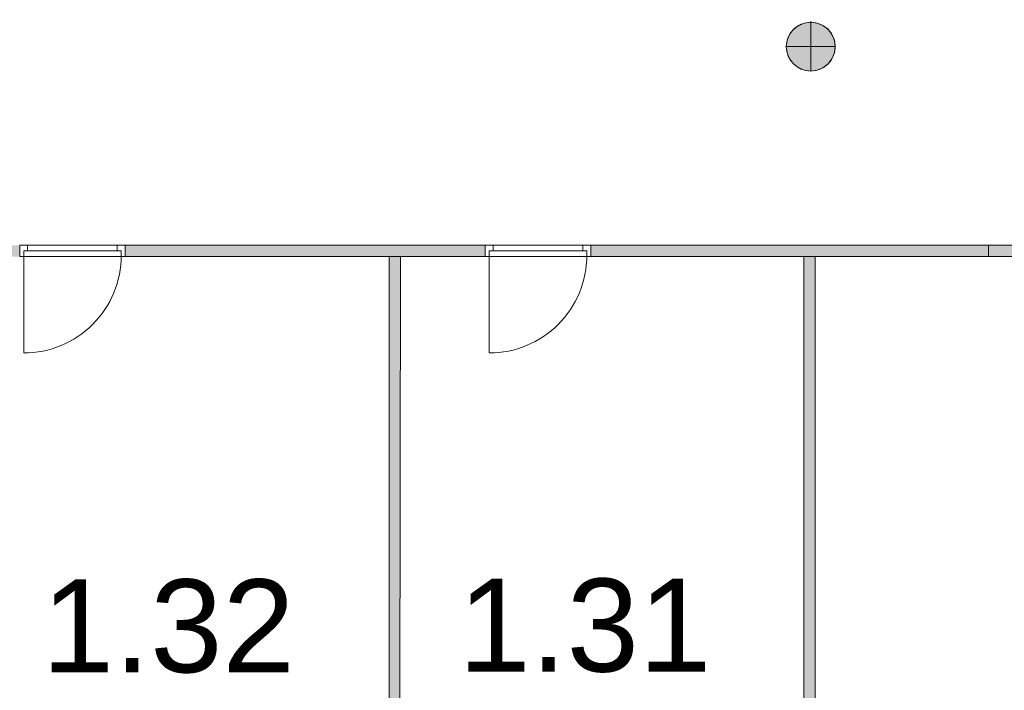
# Model space of a CAD drawing. Header units: inches. Extents: x 15 to 546804, y -66 to 267312.
# Tile 64 of 256: x 429416 to 438085, y 42166 to 48075. Entities that reach past the tile are written whole.
import ezdxf

# ---------------------------------------------------------------- set-up
doc = ezdxf.new("R2010")
doc.units = ezdxf.units.IN
doc.header["$MEASUREMENT"] = 0
doc.layers.add('Binnenwanden', color=2, linetype='Continuous')
doc.styles.add('style1', font='arial.ttf', dxfattribs={"height": 250})

msp = doc.modelspace()

# ---------------------------------------------------------------- hatches: boundary and pattern name
at = {"lineweight": 20}
h = msp.add_hatch(color=7, dxfattribs=at)
h.dxf.hatch_style = 1
h.paths.add_polyline_path([(436596, 47838.6, 1), (436165.1, 47838.6, 1)])
h = msp.add_hatch(color=7, dxfattribs=at)
h.dxf.hatch_style = 1
h.paths.add_polyline_path([(429415.9, 46087.8), (428511.1, 46087.8), (428511.1, 45987.8), (429415.9, 45987.8)])
h.paths.add_polyline_path([(433514.9, 46087.8), (430344.9, 46087.8), (430344.9, 45987.8), (433514.9, 45987.8)])
h = msp.add_hatch(color=7, dxfattribs=at)
h.dxf.hatch_style = 1
h.paths.add_polyline_path([(437947, 46087.8), (434443.9, 46087.8), (434443.9, 45987.8), (437947, 45987.8)])
h.paths.add_polyline_path([(441117, 46087.8), (437947, 46087.8), (437947, 45987.8), (441117, 45987.8)])
h.paths.add_polyline_path([(442282.4, 46087.8), (441117, 46087.8), (441117, 45987.8), (442282.4, 45987.8)])
h = msp.add_hatch(color=7, dxfattribs=at)
h.dxf.hatch_style = 1
h.paths.add_polyline_path([(432769, 40487.8), (432669, 40487.8), (432669, 39758), (432769, 39758)])
h.paths.add_polyline_path([(432769, 39758), (432669, 39758), (432669, 39537.8), (432769, 39537.8)])
h.paths.add_polyline_path([(429219, 45987.8), (429119, 45987.8), (429119, 40239.9, -0.118166), (429219, 40249.1)])
h.paths.add_polyline_path([(436419, 45987.8), (436319, 45987.8), (436319, 40244.4, -0.063429), (436373, 40251.3), (436373, 40258.9), (436373, 40258.9), (436373, 40251.3, -0.053841), (436419, 40246.3)])
h.paths.add_polyline_path([(436419, 39737.8), (436319, 39737.8), (436319, 39758), (436096.5, 39758), (436096.5, 39658), (436419, 39658)])
h = msp.add_hatch(color=7, dxfattribs=at)
h.dxf.hatch_style = 1
h.paths.add_polyline_path([(432769.9, 45987.8), (432669, 45987.8), (432669, 41416.8), (432760.2, 41416.8)])

# ---------------------------------------------------------------- linework, layer by layer
at = {"color": 7, "lineweight": 20}
for p, q in [((436324.8, 48045.9, 0), (436324.8, 48045.9, 7000)), ((436380.6, 48060.9, 0), (436380.6, 48053.3, 0)), ((436380.6, 48053.3, 0), (436380.6, 48053.3, 7000)), ((436380.6, 48053.3, 0), (436380.6, 47622.4, 0)), ((436436.3, 48045.9, 0), (436436.3, 48045.9, 7000)), ((436194, 47945.5, 0), (436194, 47945.5, 7000)), ((436228.2, 47990.2, 0), (436228.2, 47990.2, 7000)), ((436272.9, 48024.4, 0), (436272.9, 48024.4, 7000)), ((436488.3, 48024.4, 0), (436488.3, 48024.4, 7000)), ((436532.9, 47990.2, 0), (436532.9, 47990.2, 7000)), ((436567.1, 47945.5, 0), (436567.1, 47945.5, 7000)), ((436172.5, 47893.6, 0), (436172.5, 47893.6, 7000)), ((436588.7, 47893.6, 0), (436588.7, 47893.6, 7000)), ((436157.5, 47837.8, 0), (436165.1, 47837.8, 0)), ((436165.1, 47837.8, 0), (436165.1, 47837.8, 7000)), ((436165.1, 47837.8, 0), (436596, 47837.8, 0)), ((436172.5, 47782.1, 0), (436172.5, 47782.1, 7000)), ((436588.7, 47782.1, 0), (436588.7, 47782.1, 7000)), ((436596, 47837.8, 0), (436596, 47837.8, 7000)), ((436194, 47730.1, 0), (436194, 47730.1, 7000)), ((436228.2, 47685.5, 0), (436228.2, 47685.5, 7000)), ((436532.9, 47685.5, 0), (436532.9, 47685.5, 7000)), ((436567.1, 47730.1, 0), (436567.1, 47730.1, 7000)), ((436272.9, 47651.3, 0), (436272.9, 47651.3, 7000)), ((436324.8, 47629.7, 0), (436324.8, 47629.7, 7000)), ((436380.6, 47622.4, 0), (436380.6, 47622.4, 7000)), ((436436.3, 47629.7, 0), (436436.3, 47629.7, 7000)), ((436488.3, 47651.3, 0), (436488.3, 47651.3, 7000)), ((429485.9, 46087.8, 5659.5), (429415.9, 46087.8, 5659.5)), ((429415.9, 46087.8, 6159.5), (430344.9, 46087.8, 6159.5)), ((429415.9, 46087.8, 5659.5), (429415.9, 46087.8, 6159.5)), ((429415.9, 46087.8, 6159.5), (429415.9, 45987.8, 6159.5)), ((429415.9, 46087.8, 5659.5), (429415.9, 45987.8, 5659.5)), ((429415.9, 46087.8, 3459.5), (429485.9, 46087.8, 3459.5)), ((429415.9, 46087.8, 5659.5), (429415.9, 46087.8, 3459.5)), ((430344.9, 46087.8, 5659.5), (429415.9, 46087.8, 5659.5)), ((429415.9, 46087.8, 3459.5), (429415.9, 45987.8, 3459.5)), ((429415.9, 46087.8, 5659.5), (429415.9, 45987.8, 5659.5)), ((429450.9, 46037.8, 3459.5), (429450.9, 45987.8, 3459.5)), ((429450.9, 46037.8, 5624.5), (429450.9, 46037.8, 3459.5)), ((429485.9, 46037.8, 3459.5), (429450.9, 46037.8, 3459.5)), ((429450.9, 46037.8, 5624.5), (429450.9, 45987.8, 5624.5)), ((429485.9, 46037.8, 5624.5), (429450.9, 46037.8, 5624.5)), ((429450.9, 46037.8, 3459.5), (430309.9, 46037.8, 3459.5)), ((429450.9, 46037.8, 5624.5), (429450.9, 46037.8, 3459.5)), ((430309.9, 46037.8, 5624.5), (429450.9, 46037.8, 5624.5)), ((429450.9, 46037.8, 5624.5), (429450.9, 45997.8, 5624.5)), ((429450.9, 46037.8, 3459.5), (429450.9, 45997.8, 3459.5)), ((429450.9, 46037.8, 3459.5), (429505.6, 46037.8, 3530.3)), ((429505.6, 46037.8, 5518.7), (429450.9, 46037.8, 5589.5)), ((429485.9, 46087.8, 5659.5), (429485.9, 46087.8, 6089.5)), ((429485.9, 46087.8, 6089.5), (430274.9, 46087.8, 6089.5)), ((430274.9, 46087.8, 5589.5), (429485.9, 46087.8, 5589.5)), ((429485.9, 46087.8, 5589.5), (429485.9, 46087.8, 3459.5)), ((429485.9, 46087.8, 3459.5), (429485.9, 46037.8, 3459.5)), ((429485.9, 46087.8, 5589.5), (429485.9, 46037.8, 5589.5)), ((429485.9, 46037.8, 6089.5), (430274.9, 46037.8, 6089.5)), ((430274.9, 46037.8, 5659.5), (429485.9, 46037.8, 5659.5)), ((429485.9, 46037.8, 5659.5), (429485.9, 46037.8, 6089.5)), ((429485.9, 46037.8, 5589.5), (429485.9, 46037.8, 3459.5)), ((430274.9, 46037.8, 5589.5), (429485.9, 46037.8, 5589.5)), ((430274.9, 46037.8, 5624.5), (429485.9, 46037.8, 5624.5)), ((429485.9, 46037.8, 5589.5), (429485.9, 46037.8, 5624.5)), ((429615.2, 46037.8, 5377.1), (429560.4, 46037.8, 5447.9)), ((429560.4, 46037.8, 3601.1), (429615.2, 46037.8, 3671.9)), ((430053.4, 46037.8, 4810.8), (429998.6, 46037.8, 4881.6)), ((429998.6, 46037.8, 4167.4), (430053.4, 46037.8, 4238.2)), ((430162.9, 46037.8, 4669.2), (430108.1, 46037.8, 4740)), ((430108.1, 46037.8, 4309), (430162.9, 46037.8, 4379.8)), ((430272.5, 46037.8, 4527.6), (430217.7, 46037.8, 4598.4)), ((430217.7, 46037.8, 4450.6), (430272.5, 46037.8, 4521.4)), ((430344.9, 46087.8, 5659.5), (430274.9, 46087.8, 5659.5)), ((430274.9, 46087.8, 6089.5), (430274.9, 46087.8, 5659.5)), ((430274.9, 46087.8, 3459.5), (430274.9, 46087.8, 5589.5)), ((430274.9, 46087.8, 3459.5), (430344.9, 46087.8, 3459.5)), ((430274.9, 46087.8, 5589.5), (430274.9, 46037.8, 5589.5)), ((430274.9, 46087.8, 3459.5), (430274.9, 46037.8, 3459.5)), ((430274.9, 46037.8, 6089.5), (430274.9, 46037.8, 5659.5)), ((430274.9, 46037.8, 3459.5), (430274.9, 46037.8, 5589.5)), ((430274.9, 46037.8, 3459.5), (430309.9, 46037.8, 3459.5)), ((430274.9, 46037.8, 5624.5), (430309.9, 46037.8, 5624.5)), ((430274.9, 46037.8, 5589.5), (430274.9, 46037.8, 5624.5)), ((430309.9, 46037.8, 3459.5), (430309.9, 45987.8, 3459.5)), ((430309.9, 46037.8, 3459.5), (430309.9, 46037.8, 5624.5)), ((430309.9, 46037.8, 5624.5), (430309.9, 45987.8, 5624.5)), ((430309.9, 46037.8, 3459.5), (430309.9, 46037.8, 5624.5)), ((430309.9, 46037.8, 5624.5), (430309.9, 45997.8, 5624.5)), ((430309.9, 46037.8, 3459.5), (430309.9, 45997.8, 3459.5)), ((430344.9, 46087.8, 6159.5), (430344.9, 46087.8, 5659.5)), ((430344.9, 46087.8, 5659.5), (430344.9, 45987.8, 5659.5)), ((430344.9, 46087.8, 6159.5), (430344.9, 45987.8, 6159.5)), ((430344.9, 46087.8, 3459.5), (430344.9, 46087.8, 5659.5)), ((430344.9, 46087.8, 5659.5), (430344.9, 45987.8, 5659.5)), ((430344.9, 46087.8, 3459.5), (430344.9, 45987.8, 3459.5)), ((430344.9, 46087.8, 5589.5), (433514.9, 46087.8, 5589.5)), ((430344.9, 45987.8, 5589.5), (430344.9, 46087.8, 5589.5)), ((430344.9, 45987.8, 3459.5), (430344.9, 46087.8, 3459.5)), ((430344.9, 46087.8, 3459.5), (433514.9, 46087.8, 3459.5)), ((430344.9, 46087.8, 5589.5), (430344.9, 46087.8, 3459.5)), ((433514.9, 46087.8, 5589.5), (433514.9, 45987.8, 5589.5)), ((433514.9, 46087.8, 3459.5), (433514.9, 45987.8, 3459.5)), ((433514.9, 46087.8, 5589.5), (433514.9, 46087.8, 3459.5)), ((433514.9, 46087.8, 3459.5), (433584.9, 46087.8, 3459.5)), ((434443.9, 46087.8, 5659.5), (433514.9, 46087.8, 5659.5)), ((433514.9, 46087.8, 5659.5), (433514.9, 46087.8, 3459.5)), ((433514.9, 46087.8, 3459.5), (433514.9, 45987.8, 3459.5)), ((433514.9, 46087.8, 5659.5), (433514.9, 45987.8, 5659.5)), ((433549.9, 46037.8, 3459.5), (433604.6, 46037.8, 3530.3)), ((433604.6, 46037.8, 5518.7), (433549.9, 46037.8, 5589.5)), ((433549.9, 46037.8, 3459.5), (433549.9, 45987.8, 3459.5)), ((433549.9, 46037.8, 5624.5), (433549.9, 46037.8, 3459.5)), ((433584.9, 46037.8, 3459.5), (433549.9, 46037.8, 3459.5)), ((433549.9, 46037.8, 5624.5), (433549.9, 45987.8, 5624.5)), ((433584.9, 46037.8, 5624.5), (433549.9, 46037.8, 5624.5)), ((434373.9, 46087.8, 5589.5), (433584.9, 46087.8, 5589.5)), ((433584.9, 46087.8, 5589.5), (433584.9, 46087.8, 3459.5)), ((433584.9, 46087.8, 3459.5), (433584.9, 46037.8, 3459.5)), ((433584.9, 46087.8, 5589.5), (433584.9, 46037.8, 5589.5)), ((433584.9, 46037.8, 5589.5), (433584.9, 46037.8, 3459.5)), ((434373.9, 46037.8, 5589.5), (433584.9, 46037.8, 5589.5)), ((434373.9, 46037.8, 5624.5), (433584.9, 46037.8, 5624.5)), ((433584.9, 46037.8, 5589.5), (433584.9, 46037.8, 5624.5)), ((433584.9, 46037.8, 6089.5), (434373.9, 46037.8, 6089.5)), ((434373.9, 46037.8, 5659.5), (433584.9, 46037.8, 5659.5)), ((433584.9, 46037.8, 5659.5), (433584.9, 46037.8, 6089.5)), ((433714.2, 46037.8, 5377.1), (433659.4, 46037.8, 5447.9)), ((433659.4, 46037.8, 3601.1), (433714.2, 46037.8, 3671.9)), ((433823.7, 46037.8, 5235.5), (433769, 46037.8, 5306.3)), ((433769, 46037.8, 3742.7), (433823.7, 46037.8, 3813.5)), ((433933.3, 46037.8, 5094), (433878.5, 46037.8, 5164.8)), ((433878.5, 46037.8, 3884.3), (433933.3, 46037.8, 3955.1)), ((434042.8, 46037.8, 4952.4), (433988.1, 46037.8, 5023.2)), ((433988.1, 46037.8, 4025.8), (434042.8, 46037.8, 4096.6)), ((434152.4, 46037.8, 4810.8), (434097.6, 46037.8, 4881.6)), ((434097.6, 46037.8, 4167.4), (434152.4, 46037.8, 4238.2)), ((434261.9, 46037.8, 4669.2), (434207.1, 46037.8, 4740)), ((434207.1, 46037.8, 4309), (434261.9, 46037.8, 4379.8)), ((434371.5, 46037.8, 4527.6), (434316.7, 46037.8, 4598.4)), ((434316.7, 46037.8, 4450.6), (434371.5, 46037.8, 4521.4)), ((434373.9, 46087.8, 3459.5), (434373.9, 46087.8, 5589.5)), ((434373.9, 46087.8, 3459.5), (434443.9, 46087.8, 3459.5)), ((434373.9, 46087.8, 5589.5), (434373.9, 46037.8, 5589.5)), ((434373.9, 46087.8, 3459.5), (434373.9, 46037.8, 3459.5)), ((434373.9, 46037.8, 3459.5), (434373.9, 46037.8, 5589.5)), ((434373.9, 46037.8, 3459.5), (434408.9, 46037.8, 3459.5)), ((434373.9, 46037.8, 5624.5), (434408.9, 46037.8, 5624.5)), ((434373.9, 46037.8, 5589.5), (434373.9, 46037.8, 5624.5)), ((434373.9, 46037.8, 6089.5), (434373.9, 46037.8, 5659.5)), ((434408.9, 46037.8, 3459.5), (434408.9, 46037.8, 5624.5)), ((434408.9, 46037.8, 3459.5), (434408.9, 45987.8, 3459.5)), ((434408.9, 46037.8, 5624.5), (434408.9, 45987.8, 5624.5)), ((442317, 46087.8, 3459.5), (434443.9, 46087.8, 3459.5)), ((434443.9, 46087.8, 3459.5), (434443.9, 45987.8, 3459.5)), ((434443.9, 46087.8, 6159.5), (434443.9, 45987.8, 6159.5)), ((434443.9, 46087.8, 3459.5), (434443.9, 46087.8, 6159.5)), ((437947, 46087.8, 6159.5), (434443.9, 46087.8, 6159.5)), ((434443.9, 46087.8, 3459.5), (434443.9, 46087.8, 5659.5)), ((434443.9, 46087.8, 3459.5), (434443.9, 45987.8, 3459.5)), ((434443.9, 46087.8, 5659.5), (434443.9, 45987.8, 5659.5)), ((437947, 45987.8, 6159.5), (437947, 46087.8, 6159.5)), ((441117, 46087.8, 5589.5), (437947, 46087.8, 5589.5)), ((437947, 45987.8, 5589.5), (437947, 46087.8, 5589.5)), ((437947, 46087.8, 6159.5), (437947, 46087.8, 5589.5)), ((429485.9, 45987.8, 5659.5), (429415.9, 45987.8, 5659.5)), ((429415.9, 45987.8, 5659.5), (429415.9, 45987.8, 6159.5)), ((429415.9, 45987.8, 6159.5), (430344.9, 45987.8, 6159.5)), ((429415.9, 45987.8, 3459.5), (429450.9, 45987.8, 3459.5)), ((430344.9, 45987.8, 5659.5), (429415.9, 45987.8, 5659.5)), ((429415.9, 45987.8, 5659.5), (429415.9, 45987.8, 3459.5)), ((429450.9, 45997.8, 5624.5), (429450.9, 45997.8, 3459.5)), ((429450.9, 45997.8, 3459.5), (429450.9, 45138.8, 3459.5)), ((429450.9, 45987.8, 5624.5), (429450.9, 45987.8, 3459.5)), ((430309.9, 45987.8, 5624.5), (429450.9, 45987.8, 5624.5)), ((429485.9, 45987.8, 6089.5), (430274.9, 45987.8, 6089.5)), ((429485.9, 45987.8, 5659.5), (429485.9, 45987.8, 6089.5)), ((430274.9, 45987.8, 6089.5), (430274.9, 45987.8, 5659.5)), ((430344.9, 45987.8, 5659.5), (430274.9, 45987.8, 5659.5)), ((430309.9, 45997.8, 3459.5), (430309.9, 45997.8, 5624.5)), ((430309.9, 45987.8, 3459.5), (430344.9, 45987.8, 3459.5)), ((430309.9, 45987.8, 3459.5), (430309.9, 45987.8, 5624.5)), ((430344.9, 45987.8, 6159.5), (430344.9, 45987.8, 5659.5)), ((430344.9, 45987.8, 3459.5), (430344.9, 45987.8, 5659.5)), ((433514.9, 45987.8, 5589.5), (430344.9, 45987.8, 5589.5)), ((433514.9, 45987.8, 3459.5), (430344.9, 45987.8, 3459.5)), ((430344.9, 45987.8, 5589.5), (430344.9, 45987.8, 3459.5)), ((432669, 41416.8, 7523.1), (432669, 45987.8, 7523.1)), ((432760.2, 41413, 0), (432769.9, 45987.8, 0)), ((433514.9, 45987.8, 5589.5), (433514.9, 45987.8, 3459.5)), ((433514.9, 45987.8, 3459.5), (433549.9, 45987.8, 3459.5)), ((434443.9, 45987.8, 5659.5), (433514.9, 45987.8, 5659.5)), ((433514.9, 45987.8, 5659.5), (433514.9, 45987.8, 3459.5)), ((433549.9, 45997.8, 3459.5), (433549.9, 45138.8, 3459.5)), ((433549.9, 45987.8, 5624.5), (433549.9, 45987.8, 3459.5)), ((434408.9, 45987.8, 5624.5), (433549.9, 45987.8, 5624.5)), ((434408.9, 45987.8, 3459.5), (434443.9, 45987.8, 3459.5)), ((434408.9, 45987.8, 3459.5), (434408.9, 45987.8, 5624.5)), ((434443.9, 45987.8, 3459.5), (442317, 45987.8, 3459.5)), ((434443.9, 45987.8, 6159.5), (437947, 45987.8, 6159.5)), ((434443.9, 45987.8, 3459.5), (434443.9, 45987.8, 6159.5)), ((434443.9, 45987.8, 3459.5), (434443.9, 45987.8, 5659.5)), ((436319, 45987.8, 3459.5), (436419, 45987.8, 3459.5)), ((436319, 39737.8, 3459.5), (436319, 45987.8, 3459.5)), ((436319, 45987.8, 6159.5), (436419, 45987.8, 6159.5)), ((436319, 39737.8, 6159.5), (436319, 45987.8, 6159.5)), ((436319, 45987.8, 3459.5), (436319, 45987.8, 6159.5)), ((436419, 45987.8, 3459.5), (436419, 39737.8, 3459.5)), ((436419, 45987.8, 6159.5), (436419, 39737.8, 6159.5)), ((436419, 45987.8, 3459.5), (436419, 45987.8, 6159.5)), ((437947, 45987.8, 5589.5), (441117, 45987.8, 5589.5)), ((437947, 45987.8, 6159.5), (437947, 45987.8, 5589.5))]:
    msp.add_line(p, q, dxfattribs=at)
for centre in [(436380.6, 47837.8, 7000), (436380.6, 47837.8, 0)]:
    msp.add_circle(centre, 215.4, dxfattribs=at)
at = {"color": 7, "lineweight": 20, "extrusion": (-1.21116e-11, -1.6368e-18, -1)}
for centre in [(429450.9, 45997.8, 3459.5), (433549.9, 45997.8, 3459.5)]:
    msp.add_ellipse(centre, major_axis=(0, 859.5), ratio=0.999391, start_param=1.570796, end_param=3.141593, dxfattribs=at)
at = {"color": 7, "lineweight": 20}
for points, invisible_edges in [([(436096.5, 25357.8, -4500), (436096.5, 39757.8, -4500), (439628.6, 48237.8, -4500)], 14), ([(436272.9, 48024.4, 7000), (436324.8, 48045.9, 0), (436272.9, 48024.4, 0)], 1), ([(436324.8, 48045.9, 0), (436272.9, 48024.4, 7000), (436324.8, 48045.9, 7000)], 1), ([(436272.9, 47651.3, 0), (436272.9, 48024.4, 0), (436324.8, 48045.9, 0)], 13), ([(436272.9, 47651.3, 0), (436324.8, 48045.9, 0), (436324.8, 47629.7, 0)], 3), ([(436272.9, 48024.4, 7000), (436324.8, 47629.7, 7000), (436324.8, 48045.9, 7000)], 3), ([(436324.8, 48045.9, 7000), (436380.6, 48053.3, 0), (436324.8, 48045.9, 0)], 1), ([(436380.6, 48053.3, 0), (436324.8, 48045.9, 7000), (436380.6, 48053.3, 7000)], 1), ([(436324.8, 47629.7, 0), (436324.8, 48045.9, 0), (436380.6, 48053.3, 0)], 13), ([(436324.8, 47629.7, 0), (436380.6, 48053.3, 0), (436380.6, 47622.4, 0)], 3), ([(436324.8, 48045.9, 7000), (436380.6, 47622.4, 7000), (436380.6, 48053.3, 7000)], 3), ([(436324.8, 48045.9, 7000), (436324.8, 47629.7, 7000), (436380.6, 47622.4, 7000)], 13), ([(436380.6, 48053.3, 7000), (436436.3, 48045.9, 0), (436380.6, 48053.3, 0)], 1), ([(436436.3, 48045.9, 0), (436380.6, 48053.3, 7000), (436436.3, 48045.9, 7000)], 1), ([(436380.6, 47622.4, 0), (436380.6, 48053.3, 0), (436436.3, 48045.9, 0)], 13), ([(436380.6, 48053.3, 7000), (436380.6, 47622.4, 7000), (436436.3, 47629.7, 7000)], 13), ([(436380.6, 48053.3, 7000), (436436.3, 47629.7, 7000), (436436.3, 48045.9, 7000)], 3), ([(436380.6, 47622.4, 0), (436436.3, 48045.9, 0), (436436.3, 47629.7, 0)], 3), ([(436436.3, 48045.9, 7000), (436488.3, 48024.4, 0), (436436.3, 48045.9, 0)], 1), ([(436488.3, 48024.4, 0), (436436.3, 48045.9, 7000), (436488.3, 48024.4, 7000)], 1), ([(436436.3, 47629.7, 0), (436436.3, 48045.9, 0), (436488.3, 48024.4, 0)], 13), ([(436436.3, 48045.9, 7000), (436436.3, 47629.7, 7000), (436488.3, 47651.3, 7000)], 13), ([(436436.3, 48045.9, 7000), (436488.3, 47651.3, 7000), (436488.3, 48024.4, 7000)], 3), ([(436172.5, 47782.1, 0), (436172.5, 47893.6, 0), (436194, 47945.5, 0)], 13), ([(436172.5, 47782.1, 0), (436194, 47945.5, 0), (436194, 47730.1, 0)], 3), ([(436194, 47945.5, 7000), (436172.5, 47893.6, 0), (436172.5, 47893.6, 7000)], 1), ([(436172.5, 47893.6, 0), (436194, 47945.5, 7000), (436194, 47945.5, 0)], 1), ([(436172.5, 47893.6, 7000), (436194, 47730.1, 7000), (436194, 47945.5, 7000)], 3), ([(436194, 47730.1, 0), (436194, 47945.5, 0), (436228.2, 47990.2, 0)], 13), ([(436194, 47730.1, 0), (436228.2, 47990.2, 0), (436228.2, 47685.5, 0)], 3), ([(436228.2, 47990.2, 7000), (436194, 47945.5, 0), (436194, 47945.5, 7000)], 1), ([(436194, 47945.5, 0), (436228.2, 47990.2, 7000), (436228.2, 47990.2, 0)], 1), ([(436194, 47945.5, 7000), (436228.2, 47685.5, 7000), (436228.2, 47990.2, 7000)], 3), ([(436194, 47945.5, 7000), (436194, 47730.1, 7000), (436228.2, 47685.5, 7000)], 13), ([(436228.2, 47685.5, 0), (436228.2, 47990.2, 0), (436272.9, 48024.4, 0)], 13), ([(436228.2, 47685.5, 0), (436272.9, 48024.4, 0), (436272.9, 47651.3, 0)], 3), ([(436228.2, 47990.2, 7000), (436272.9, 48024.4, 0), (436228.2, 47990.2, 0)], 1), ([(436272.9, 48024.4, 0), (436228.2, 47990.2, 7000), (436272.9, 48024.4, 7000)], 1), ([(436228.2, 47990.2, 7000), (436272.9, 47651.3, 7000), (436272.9, 48024.4, 7000)], 3), ([(436228.2, 47990.2, 7000), (436228.2, 47685.5, 7000), (436272.9, 47651.3, 7000)], 13), ([(436272.9, 48024.4, 7000), (436272.9, 47651.3, 7000), (436324.8, 47629.7, 7000)], 13), ([(436436.3, 47629.7, 0), (436488.3, 48024.4, 0), (436488.3, 47651.3, 0)], 3), ([(436488.3, 48024.4, 7000), (436532.9, 47990.2, 0), (436488.3, 48024.4, 0)], 1), ([(436532.9, 47990.2, 0), (436488.3, 48024.4, 7000), (436532.9, 47990.2, 7000)], 1), ([(436488.3, 47651.3, 0), (436488.3, 48024.4, 0), (436532.9, 47990.2, 0)], 13), ([(436488.3, 48024.4, 7000), (436488.3, 47651.3, 7000), (436532.9, 47685.5, 7000)], 13), ([(436488.3, 48024.4, 7000), (436532.9, 47685.5, 7000), (436532.9, 47990.2, 7000)], 3), ([(436488.3, 47651.3, 0), (436532.9, 47990.2, 0), (436532.9, 47685.5, 0)], 3), ([(436532.9, 47990.2, 0), (436567.1, 47945.5, 7000), (436567.1, 47945.5, 0)], 1), ([(436567.1, 47945.5, 7000), (436532.9, 47990.2, 0), (436532.9, 47990.2, 7000)], 1), ([(436532.9, 47685.5, 0), (436532.9, 47990.2, 0), (436567.1, 47945.5, 0)], 13), ([(436532.9, 47990.2, 7000), (436532.9, 47685.5, 7000), (436567.1, 47730.1, 7000)], 13), ([(436532.9, 47990.2, 7000), (436567.1, 47730.1, 7000), (436567.1, 47945.5, 7000)], 3), ([(436532.9, 47685.5, 0), (436567.1, 47945.5, 0), (436567.1, 47730.1, 0)], 3), ([(436567.1, 47945.5, 0), (436588.7, 47893.6, 7000), (436588.7, 47893.6, 0)], 1), ([(436588.7, 47893.6, 7000), (436567.1, 47945.5, 0), (436567.1, 47945.5, 7000)], 1), ([(436567.1, 47730.1, 0), (436567.1, 47945.5, 0), (436588.7, 47893.6, 0)], 13), ([(436567.1, 47945.5, 7000), (436567.1, 47730.1, 7000), (436588.7, 47782.1, 7000)], 13), ([(436567.1, 47945.5, 7000), (436588.7, 47782.1, 7000), (436588.7, 47893.6, 7000)], 3), ([(436172.5, 47893.6, 0), (436172.5, 47782.1, 0), (436165.1, 47837.8, 0)], 1), ([(436172.5, 47893.6, 7000), (436165.1, 47837.8, 0), (436165.1, 47837.8, 7000)], 1), ([(436165.1, 47837.8, 0), (436172.5, 47893.6, 7000), (436172.5, 47893.6, 0)], 1), ([(436172.5, 47782.1, 7000), (436172.5, 47893.6, 7000), (436165.1, 47837.8, 7000)], 1), ([(436172.5, 47893.6, 7000), (436172.5, 47782.1, 7000), (436194, 47730.1, 7000)], 13), ([(436567.1, 47730.1, 0), (436588.7, 47893.6, 0), (436588.7, 47782.1, 0)], 3), ([(436588.7, 47893.6, 0), (436596, 47837.8, 7000), (436596, 47837.8, 0)], 1), ([(436596, 47837.8, 7000), (436588.7, 47893.6, 0), (436588.7, 47893.6, 7000)], 1), ([(436588.7, 47782.1, 0), (436588.7, 47893.6, 0), (436596, 47837.8, 0)], 1), ([(436588.7, 47893.6, 7000), (436588.7, 47782.1, 7000), (436596, 47837.8, 7000)], 1), ([(436165.1, 47837.8, 7000), (436172.5, 47782.1, 0), (436172.5, 47782.1, 7000)], 1), ([(436172.5, 47782.1, 0), (436165.1, 47837.8, 7000), (436165.1, 47837.8, 0)], 1), ([(436172.5, 47782.1, 7000), (436194, 47730.1, 0), (436194, 47730.1, 7000)], 1), ([(436194, 47730.1, 0), (436172.5, 47782.1, 7000), (436172.5, 47782.1, 0)], 1), ([(436588.7, 47782.1, 0), (436567.1, 47730.1, 7000), (436567.1, 47730.1, 0)], 1), ([(436567.1, 47730.1, 7000), (436588.7, 47782.1, 0), (436588.7, 47782.1, 7000)], 1), ([(436596, 47837.8, 0), (436588.7, 47782.1, 7000), (436588.7, 47782.1, 0)], 1), ([(436588.7, 47782.1, 7000), (436596, 47837.8, 0), (436596, 47837.8, 7000)], 1), ([(436194, 47730.1, 7000), (436228.2, 47685.5, 0), (436228.2, 47685.5, 7000)], 1), ([(436228.2, 47685.5, 0), (436194, 47730.1, 7000), (436194, 47730.1, 0)], 1), ([(436272.9, 47651.3, 7000), (436228.2, 47685.5, 0), (436272.9, 47651.3, 0)], 1), ([(436228.2, 47685.5, 0), (436272.9, 47651.3, 7000), (436228.2, 47685.5, 7000)], 1), ([(436532.9, 47685.5, 7000), (436488.3, 47651.3, 0), (436532.9, 47685.5, 0)], 1), ([(436488.3, 47651.3, 0), (436532.9, 47685.5, 7000), (436488.3, 47651.3, 7000)], 1), ([(436567.1, 47730.1, 0), (436532.9, 47685.5, 7000), (436532.9, 47685.5, 0)], 1), ([(436532.9, 47685.5, 7000), (436567.1, 47730.1, 0), (436567.1, 47730.1, 7000)], 1), ([(436324.8, 47629.7, 7000), (436272.9, 47651.3, 0), (436324.8, 47629.7, 0)], 1), ([(436272.9, 47651.3, 0), (436324.8, 47629.7, 7000), (436272.9, 47651.3, 7000)], 1), ([(436380.6, 47622.4, 7000), (436324.8, 47629.7, 0), (436380.6, 47622.4, 0)], 1), ([(436324.8, 47629.7, 0), (436380.6, 47622.4, 7000), (436324.8, 47629.7, 7000)], 1), ([(436436.3, 47629.7, 7000), (436380.6, 47622.4, 0), (436436.3, 47629.7, 0)], 1), ([(436380.6, 47622.4, 0), (436436.3, 47629.7, 7000), (436380.6, 47622.4, 7000)], 1), ([(436488.3, 47651.3, 7000), (436436.3, 47629.7, 0), (436488.3, 47651.3, 0)], 1), ([(436436.3, 47629.7, 0), (436488.3, 47651.3, 7000), (436436.3, 47629.7, 7000)], 1), ([(429415.9, 45987.8, 3459.5), (429415.9, 46087.8, 5659.5), (429415.9, 46087.8, 3459.5)], 1), ([(429415.9, 46087.8, 5659.5), (429415.9, 45987.8, 3459.5), (429415.9, 45987.8, 5659.5)], 1), ([(429415.9, 46087.8, 5659.5), (429485.9, 46087.8, 3459.5), (429415.9, 46087.8, 3459.5)], 1), ([(429485.9, 46087.8, 3459.5), (429415.9, 46087.8, 5659.5), (429485.9, 46087.8, 5589.5)], 3), ([(429485.9, 46087.8, 5589.5), (429415.9, 46087.8, 5659.5), (430274.9, 46087.8, 5589.5)], 3), ([(430344.9, 46087.8, 5659.5), (430274.9, 46087.8, 5589.5), (429415.9, 46087.8, 5659.5)], 3), ([(429415.9, 46087.8, 5659.5), (430344.9, 45987.8, 5659.5), (430344.9, 46087.8, 5659.5)], 1), ([(430344.9, 45987.8, 5659.5), (429415.9, 46087.8, 5659.5), (429415.9, 45987.8, 5659.5)], 1), ([(429485.9, 46087.8, 3459.5), (429450.9, 46037.8, 3459.5), (429415.9, 46087.8, 3459.5)], 3), ([(429415.9, 46087.8, 3459.5), (429450.9, 46037.8, 3459.5), (429415.9, 45987.8, 3459.5)], 3), ([(430344.9, 46087.8, 6159.5), (429415.9, 45987.8, 6159.5), (430344.9, 45987.8, 6159.5)], 1), ([(429415.9, 45987.8, 6159.5), (430344.9, 46087.8, 6159.5), (429415.9, 46087.8, 6159.5)], 1), ([(429415.9, 45987.8, 5659.5), (429415.9, 46087.8, 6159.5), (429415.9, 46087.8, 5659.5)], 1), ([(429415.9, 46087.8, 6159.5), (429415.9, 45987.8, 5659.5), (429415.9, 45987.8, 6159.5)], 1), ([(429415.9, 46087.8, 6159.5), (429485.9, 46087.8, 5659.5), (429415.9, 46087.8, 5659.5)], 1), ([(429485.9, 46087.8, 5659.5), (429415.9, 46087.8, 6159.5), (429485.9, 46087.8, 6089.5)], 3), ([(429485.9, 46087.8, 6089.5), (429415.9, 46087.8, 6159.5), (430274.9, 46087.8, 6089.5)], 3), ([(430344.9, 46087.8, 6159.5), (430274.9, 46087.8, 6089.5), (429415.9, 46087.8, 6159.5)], 3), ([(429415.9, 45987.8, 3459.5), (429450.9, 46037.8, 3459.5), (429450.9, 45987.8, 3459.5)], 1), ([(429450.9, 46037.8, 3459.5), (429485.9, 46087.8, 3459.5), (429485.9, 46037.8, 3459.5)], 1), ([(429450.9, 45997.8, 3459.5), (429450.9, 46037.8, 5624.5), (429450.9, 46037.8, 3459.5)], 1), ([(429450.9, 46037.8, 5624.5), (429450.9, 45997.8, 3459.5), (429450.9, 45997.8, 5624.5)], 1), ([(429450.9, 46037.8, 3459.5), (429700.9, 46037.8, 3809.5), (430309.9, 46037.8, 3459.5)], 3), ([(429700.9, 46037.8, 3809.5), (429450.9, 46037.8, 3459.5), (429450.9, 46037.8, 5624.5)], 13), ([(429700.9, 46037.8, 3809.5), (429450.9, 46037.8, 5624.5), (429702.4, 46037.8, 5274.5)], 3), ([(429702.4, 46037.8, 5274.5), (429450.9, 46037.8, 5624.5), (429961.4, 46037.8, 5274.5)], 3), ([(429961.4, 46037.8, 5274.5), (429450.9, 46037.8, 5624.5), (430309.9, 46037.8, 5624.5)], 13), ([(429485.9, 46037.8, 5589.5), (429450.9, 46037.8, 3459.5), (429485.9, 46037.8, 3459.5)], 1), ([(429450.9, 46037.8, 3459.5), (429485.9, 46037.8, 5589.5), (429450.9, 46037.8, 5624.5)], 3), ([(429450.9, 46037.8, 5624.5), (429485.9, 46037.8, 5589.5), (429485.9, 46037.8, 5624.5)], 1), ([(429450.9, 46037.8, 5624.5), (429450.9, 45987.8, 3459.5), (429450.9, 46037.8, 3459.5)], 1), ([(429450.9, 45987.8, 3459.5), (429450.9, 46037.8, 5624.5), (429450.9, 45987.8, 5624.5)], 1), ([(429450.9, 45987.8, 5624.5), (430309.9, 46037.8, 5624.5), (430309.9, 45987.8, 5624.5)], 1), ([(430309.9, 46037.8, 5624.5), (429450.9, 45987.8, 5624.5), (430274.9, 46037.8, 5624.5)], 3), ([(430274.9, 46037.8, 5624.5), (429450.9, 45987.8, 5624.5), (429485.9, 46037.8, 5624.5)], 3), ([(429485.9, 46037.8, 5624.5), (429450.9, 45987.8, 5624.5), (429450.9, 46037.8, 5624.5)], 1), ([(429485.9, 46087.8, 5589.5), (429485.9, 46037.8, 3459.5), (429485.9, 46087.8, 3459.5)], 1), ([(429485.9, 46037.8, 3459.5), (429485.9, 46087.8, 5589.5), (429485.9, 46037.8, 5589.5)], 1), ([(429485.9, 46037.8, 5589.5), (430274.9, 46087.8, 5589.5), (430274.9, 46037.8, 5589.5)], 1), ([(430274.9, 46087.8, 5589.5), (429485.9, 46037.8, 5589.5), (429485.9, 46087.8, 5589.5)], 1), ([(430274.9, 46037.8, 5624.5), (429485.9, 46037.8, 5589.5), (430274.9, 46037.8, 5589.5)], 1), ([(429485.9, 46037.8, 5589.5), (430274.9, 46037.8, 5624.5), (429485.9, 46037.8, 5624.5)], 1), ([(429485.9, 46037.8, 6089.5), (430274.9, 46037.8, 5659.5), (429485.9, 46037.8, 5659.5)], 1), ([(430274.9, 46037.8, 5659.5), (429485.9, 46037.8, 6089.5), (430274.9, 46037.8, 6089.5)], 1), ([(429959.9, 46037.8, 3809.5), (430309.9, 46037.8, 3459.5), (429700.9, 46037.8, 3809.5)], 3), ([(430309.9, 46037.8, 3459.5), (429959.9, 46037.8, 3809.5), (430309.9, 46037.8, 5624.5)], 3), ([(430309.9, 46037.8, 5624.5), (429959.9, 46037.8, 3809.5), (429961.4, 46037.8, 5274.5)], 13), ([(430274.9, 46037.8, 3459.5), (430274.9, 46087.8, 5589.5), (430274.9, 46087.8, 3459.5)], 1), ([(430274.9, 46087.8, 5589.5), (430274.9, 46037.8, 3459.5), (430274.9, 46037.8, 5589.5)], 1), ([(430274.9, 46087.8, 5589.5), (430344.9, 46087.8, 3459.5), (430274.9, 46087.8, 3459.5)], 1), ([(430344.9, 46087.8, 3459.5), (430274.9, 46087.8, 5589.5), (430344.9, 46087.8, 5659.5)], 3), ([(430344.9, 46087.8, 3459.5), (430309.9, 46037.8, 3459.5), (430274.9, 46087.8, 3459.5)], 3), ([(430274.9, 46087.8, 3459.5), (430309.9, 46037.8, 3459.5), (430274.9, 46037.8, 3459.5)], 1), ([(430274.9, 46087.8, 6089.5), (430344.9, 46087.8, 5659.5), (430274.9, 46087.8, 5659.5)], 1), ([(430344.9, 46087.8, 5659.5), (430274.9, 46087.8, 6089.5), (430344.9, 46087.8, 6159.5)], 3), ([(430309.9, 46037.8, 5624.5), (430274.9, 46037.8, 3459.5), (430309.9, 46037.8, 3459.5)], 1), ([(430274.9, 46037.8, 3459.5), (430309.9, 46037.8, 5624.5), (430274.9, 46037.8, 5589.5)], 3), ([(430274.9, 46037.8, 5589.5), (430309.9, 46037.8, 5624.5), (430274.9, 46037.8, 5624.5)], 1), ([(430309.9, 45987.8, 3459.5), (430344.9, 46087.8, 3459.5), (430344.9, 45987.8, 3459.5)], 1), ([(430344.9, 46087.8, 3459.5), (430309.9, 45987.8, 3459.5), (430309.9, 46037.8, 3459.5)], 13), ([(430309.9, 45997.8, 5624.5), (430309.9, 46037.8, 3459.5), (430309.9, 46037.8, 5624.5)], 1), ([(430309.9, 46037.8, 3459.5), (430309.9, 45997.8, 5624.5), (430309.9, 45997.8, 3459.5)], 1), ([(430309.9, 45987.8, 3459.5), (430309.9, 46037.8, 5624.5), (430309.9, 46037.8, 3459.5)], 1), ([(430309.9, 46037.8, 5624.5), (430309.9, 45987.8, 3459.5), (430309.9, 45987.8, 5624.5)], 1), ([(430344.9, 46087.8, 5589.5), (430344.9, 45987.8, 3459.5), (430344.9, 45987.8, 5589.5)], 1), ([(430344.9, 45987.8, 3459.5), (430344.9, 46087.8, 5589.5), (430344.9, 46087.8, 3459.5)], 1), ([(430344.9, 46087.8, 5589.5), (433514.9, 46087.8, 3459.5), (430344.9, 46087.8, 3459.5)], 1), ([(433514.9, 46087.8, 3459.5), (430344.9, 46087.8, 5589.5), (433514.9, 46087.8, 5589.5)], 1), ([(433514.9, 46087.8, 3459.5), (430344.9, 45987.8, 3459.5), (430344.9, 46087.8, 3459.5)], 1), ([(430344.9, 45987.8, 3459.5), (433514.9, 46087.8, 3459.5), (433514.9, 45987.8, 3459.5)], 1), ([(433514.9, 45987.8, 5589.5), (430344.9, 46087.8, 5589.5), (430344.9, 45987.8, 5589.5)], 1), ([(430344.9, 46087.8, 5589.5), (433514.9, 45987.8, 5589.5), (433514.9, 46087.8, 5589.5)], 1), ([(430344.9, 46087.8, 5659.5), (430344.9, 45987.8, 3459.5), (430344.9, 46087.8, 3459.5)], 1), ([(430344.9, 45987.8, 3459.5), (430344.9, 46087.8, 5659.5), (430344.9, 45987.8, 5659.5)], 1), ([(430344.9, 45987.8, 6159.5), (430344.9, 46087.8, 5659.5), (430344.9, 46087.8, 6159.5)], 1), ([(430344.9, 46087.8, 5659.5), (430344.9, 45987.8, 6159.5), (430344.9, 45987.8, 5659.5)], 1), ([(433514.9, 46087.8, 3459.5), (433514.9, 45987.8, 5589.5), (433514.9, 45987.8, 3459.5)], 1), ([(433514.9, 45987.8, 5589.5), (433514.9, 46087.8, 3459.5), (433514.9, 46087.8, 5589.5)], 1), ([(433514.9, 45987.8, 3459.5), (433514.9, 46087.8, 5659.5), (433514.9, 46087.8, 3459.5)], 1), ([(433514.9, 46087.8, 5659.5), (433514.9, 45987.8, 3459.5), (433514.9, 45987.8, 5659.5)], 1), ([(433514.9, 46087.8, 5659.5), (433584.9, 46087.8, 3459.5), (433514.9, 46087.8, 3459.5)], 1), ([(433584.9, 46087.8, 3459.5), (433514.9, 46087.8, 5659.5), (433584.9, 46087.8, 5589.5)], 3), ([(433584.9, 46087.8, 5589.5), (433514.9, 46087.8, 5659.5), (434373.9, 46087.8, 5589.5)], 3), ([(434443.9, 46087.8, 5659.5), (434373.9, 46087.8, 5589.5), (433514.9, 46087.8, 5659.5)], 3), ([(433514.9, 46087.8, 5659.5), (434443.9, 45987.8, 5659.5), (434443.9, 46087.8, 5659.5)], 1), ([(434443.9, 45987.8, 5659.5), (433514.9, 46087.8, 5659.5), (433514.9, 45987.8, 5659.5)], 1), ([(433584.9, 46087.8, 3459.5), (433549.9, 46037.8, 3459.5), (433514.9, 46087.8, 3459.5)], 3), ([(433514.9, 46087.8, 3459.5), (433549.9, 46037.8, 3459.5), (433514.9, 45987.8, 3459.5)], 3), ([(433514.9, 45987.8, 3459.5), (433549.9, 46037.8, 3459.5), (433549.9, 45987.8, 3459.5)], 1), ([(433549.9, 46037.8, 3459.5), (433584.9, 46087.8, 3459.5), (433584.9, 46037.8, 3459.5)], 1), ([(433584.9, 46037.8, 5589.5), (433549.9, 46037.8, 3459.5), (433584.9, 46037.8, 3459.5)], 1), ([(433549.9, 46037.8, 3459.5), (433584.9, 46037.8, 5589.5), (433549.9, 46037.8, 5624.5)], 3), ([(433549.9, 46037.8, 5624.5), (433584.9, 46037.8, 5589.5), (433584.9, 46037.8, 5624.5)], 1), ([(433549.9, 46037.8, 5624.5), (433549.9, 45987.8, 3459.5), (433549.9, 46037.8, 3459.5)], 1), ([(433549.9, 45987.8, 3459.5), (433549.9, 46037.8, 5624.5), (433549.9, 45987.8, 5624.5)], 1), ([(433549.9, 45987.8, 5624.5), (434408.9, 46037.8, 5624.5), (434408.9, 45987.8, 5624.5)], 1), ([(434408.9, 46037.8, 5624.5), (433549.9, 45987.8, 5624.5), (434373.9, 46037.8, 5624.5)], 3), ([(434373.9, 46037.8, 5624.5), (433549.9, 45987.8, 5624.5), (433584.9, 46037.8, 5624.5)], 3), ([(433584.9, 46037.8, 5624.5), (433549.9, 45987.8, 5624.5), (433549.9, 46037.8, 5624.5)], 1), ([(433584.9, 46087.8, 5589.5), (433584.9, 46037.8, 3459.5), (433584.9, 46087.8, 3459.5)], 1), ([(433584.9, 46037.8, 3459.5), (433584.9, 46087.8, 5589.5), (433584.9, 46037.8, 5589.5)], 1), ([(433584.9, 46037.8, 5589.5), (434373.9, 46087.8, 5589.5), (434373.9, 46037.8, 5589.5)], 1), ([(434373.9, 46087.8, 5589.5), (433584.9, 46037.8, 5589.5), (433584.9, 46087.8, 5589.5)], 1), ([(433584.9, 46037.8, 6089.5), (434373.9, 46037.8, 5659.5), (433584.9, 46037.8, 5659.5)], 1), ([(434373.9, 46037.8, 5659.5), (433584.9, 46037.8, 6089.5), (434373.9, 46037.8, 6089.5)], 1), ([(434373.9, 46037.8, 5624.5), (433584.9, 46037.8, 5589.5), (434373.9, 46037.8, 5589.5)], 1), ([(433584.9, 46037.8, 5589.5), (434373.9, 46037.8, 5624.5), (433584.9, 46037.8, 5624.5)], 1), ([(434373.9, 46037.8, 3459.5), (434373.9, 46087.8, 5589.5), (434373.9, 46087.8, 3459.5)], 1), ([(434373.9, 46087.8, 5589.5), (434373.9, 46037.8, 3459.5), (434373.9, 46037.8, 5589.5)], 1), ([(434373.9, 46087.8, 5589.5), (434443.9, 46087.8, 3459.5), (434373.9, 46087.8, 3459.5)], 1), ([(434443.9, 46087.8, 3459.5), (434373.9, 46087.8, 5589.5), (434443.9, 46087.8, 5659.5)], 3), ([(434443.9, 46087.8, 3459.5), (434408.9, 46037.8, 3459.5), (434373.9, 46087.8, 3459.5)], 3), ([(434373.9, 46087.8, 3459.5), (434408.9, 46037.8, 3459.5), (434373.9, 46037.8, 3459.5)], 1), ([(434408.9, 46037.8, 5624.5), (434373.9, 46037.8, 3459.5), (434408.9, 46037.8, 3459.5)], 1), ([(434373.9, 46037.8, 3459.5), (434408.9, 46037.8, 5624.5), (434373.9, 46037.8, 5589.5)], 3), ([(434373.9, 46037.8, 5589.5), (434408.9, 46037.8, 5624.5), (434373.9, 46037.8, 5624.5)], 1), ([(434408.9, 45987.8, 3459.5), (434443.9, 46087.8, 3459.5), (434443.9, 45987.8, 3459.5)], 1), ([(434443.9, 46087.8, 3459.5), (434408.9, 45987.8, 3459.5), (434408.9, 46037.8, 3459.5)], 13), ([(434408.9, 45987.8, 3459.5), (434408.9, 46037.8, 5624.5), (434408.9, 46037.8, 3459.5)], 1), ([(434408.9, 46037.8, 5624.5), (434408.9, 45987.8, 3459.5), (434408.9, 45987.8, 5624.5)], 1), ([(434443.9, 46087.8, 5659.5), (434443.9, 45987.8, 3459.5), (434443.9, 46087.8, 3459.5)], 1), ([(434443.9, 45987.8, 3459.5), (434443.9, 46087.8, 5659.5), (434443.9, 45987.8, 5659.5)], 1), ([(437947, 45987.8, 6159.5), (434443.9, 46087.8, 6159.5), (434443.9, 45987.8, 6159.5)], 1), ([(434443.9, 46087.8, 6159.5), (437947, 45987.8, 6159.5), (437947, 46087.8, 6159.5)], 1), ([(434443.9, 46087.8, 6159.5), (442317, 46087.8, 3459.5), (434443.9, 46087.8, 3459.5)], 1), ([(437947, 46087.8, 5589.5), (434443.9, 46087.8, 6159.5), (437947, 46087.8, 6159.5)], 1), ([(434443.9, 46087.8, 6159.5), (434443.9, 45987.8, 3459.5), (434443.9, 45987.8, 6159.5)], 1), ([(434443.9, 45987.8, 3459.5), (434443.9, 46087.8, 6159.5), (434443.9, 46087.8, 3459.5)], 1), ([(442317, 46087.8, 3459.5), (434443.9, 45987.8, 3459.5), (434443.9, 46087.8, 3459.5)], 1), ([(434443.9, 45987.8, 3459.5), (442317, 46087.8, 3459.5), (442317, 45987.8, 3459.5)], 1), ([(437947, 46087.8, 5589.5), (437947, 45987.8, 6159.5), (437947, 45987.8, 5589.5)], 1), ([(437947, 45987.8, 6159.5), (437947, 46087.8, 5589.5), (437947, 46087.8, 6159.5)], 1), ([(441117, 45987.8, 5589.5), (437947, 46087.8, 5589.5), (437947, 45987.8, 5589.5)], 1), ([(437947, 46087.8, 5589.5), (441117, 45987.8, 5589.5), (441117, 46087.8, 5589.5)], 1), ([(441117, 46087.8, 5589.5), (442317, 46087.8, 3459.5), (437947, 46087.8, 5589.5)], 3), ([(429450.9, 45987.8, 5624.5), (429415.9, 45987.8, 3459.5), (429450.9, 45987.8, 3459.5)], 1), ([(429415.9, 45987.8, 3459.5), (429450.9, 45987.8, 5624.5), (429415.9, 45987.8, 5659.5)], 3), ([(429415.9, 45987.8, 5659.5), (429450.9, 45987.8, 5624.5), (430344.9, 45987.8, 5659.5)], 3), ([(429485.9, 45987.8, 6089.5), (429415.9, 45987.8, 5659.5), (429485.9, 45987.8, 5659.5)], 1), ([(429415.9, 45987.8, 5659.5), (429485.9, 45987.8, 6089.5), (429415.9, 45987.8, 6159.5)], 3), ([(429415.9, 45987.8, 6159.5), (429485.9, 45987.8, 6089.5), (430344.9, 45987.8, 6159.5)], 3), ([(430309.9, 45987.8, 5624.5), (430344.9, 45987.8, 5659.5), (429450.9, 45987.8, 5624.5)], 3), ([(430274.9, 45987.8, 6089.5), (430344.9, 45987.8, 6159.5), (429485.9, 45987.8, 6089.5)], 3), ([(430344.9, 45987.8, 5659.5), (430274.9, 45987.8, 6089.5), (430274.9, 45987.8, 5659.5)], 1), ([(430274.9, 45987.8, 6089.5), (430344.9, 45987.8, 5659.5), (430344.9, 45987.8, 6159.5)], 13), ([(430344.9, 45987.8, 5659.5), (430309.9, 45987.8, 3459.5), (430344.9, 45987.8, 3459.5)], 1), ([(430309.9, 45987.8, 3459.5), (430344.9, 45987.8, 5659.5), (430309.9, 45987.8, 5624.5)], 3), ([(433514.9, 45987.8, 5589.5), (430344.9, 45987.8, 3459.5), (433514.9, 45987.8, 3459.5)], 1), ([(430344.9, 45987.8, 3459.5), (433514.9, 45987.8, 5589.5), (430344.9, 45987.8, 5589.5)], 1), ([(433549.9, 45987.8, 5624.5), (433514.9, 45987.8, 3459.5), (433549.9, 45987.8, 3459.5)], 1), ([(433514.9, 45987.8, 3459.5), (433549.9, 45987.8, 5624.5), (433514.9, 45987.8, 5659.5)], 3), ([(433514.9, 45987.8, 5659.5), (433549.9, 45987.8, 5624.5), (434443.9, 45987.8, 5659.5)], 3), ([(434408.9, 45987.8, 5624.5), (434443.9, 45987.8, 5659.5), (433549.9, 45987.8, 5624.5)], 3), ([(434443.9, 45987.8, 5659.5), (434408.9, 45987.8, 3459.5), (434443.9, 45987.8, 3459.5)], 1), ([(434408.9, 45987.8, 3459.5), (434443.9, 45987.8, 5659.5), (434408.9, 45987.8, 5624.5)], 3), ([(442317, 45987.8, 3459.5), (441117, 45987.8, 5589.5), (434443.9, 45987.8, 3459.5)], 3), ([(434443.9, 45987.8, 3459.5), (437947, 45987.8, 5589.5), (434443.9, 45987.8, 6159.5)], 3), ([(437947, 45987.8, 5589.5), (434443.9, 45987.8, 3459.5), (441117, 45987.8, 5589.5)], 3), ([(434443.9, 45987.8, 6159.5), (437947, 45987.8, 5589.5), (437947, 45987.8, 6159.5)], 1), ([(436319, 45987.8, 6159.5), (436319, 39737.8, 3459.5), (436319, 39737.8, 6159.5)], 1), ([(436319, 39737.8, 3459.5), (436319, 45987.8, 6159.5), (436319, 45987.8, 3459.5)], 1), ([(436319, 45987.8, 6159.5), (436419, 45987.8, 3459.5), (436319, 45987.8, 3459.5)], 1), ([(436419, 45987.8, 3459.5), (436319, 45987.8, 6159.5), (436419, 45987.8, 6159.5)], 1), ([(436419, 39737.8, 6159.5), (436319, 45987.8, 6159.5), (436319, 39737.8, 6159.5)], 1), ([(436319, 45987.8, 6159.5), (436419, 39737.8, 6159.5), (436419, 45987.8, 6159.5)], 1), ([(436419, 45987.8, 3459.5), (436319, 39737.8, 3459.5), (436319, 45987.8, 3459.5)], 1), ([(436319, 39737.8, 3459.5), (436419, 45987.8, 3459.5), (436419, 39737.8, 3459.5)], 1), ([(436419, 45987.8, 3459.5), (436419, 39737.8, 6159.5), (436419, 39737.8, 3459.5)], 1), ([(436419, 39737.8, 6159.5), (436419, 45987.8, 3459.5), (436419, 45987.8, 6159.5)], 1)]:
    msp.add_3dface(points, dxfattribs=dict(at, invisible_edges=invisible_edges))

# ---------------------------------------------------------------- texts
at = {"layer": 'Binnenwanden', "color": 7, "linetype": 'Continuous', "style": 'style1'}
for s, p in [('1.32', (429611.1, 42324.6, -150)), ('1.31', (433277.6, 42330.8, -150))]:
    msp.add_text(s, height=819, dxfattribs=at).set_placement(p)

doc.saveas('drawing.dxf')
